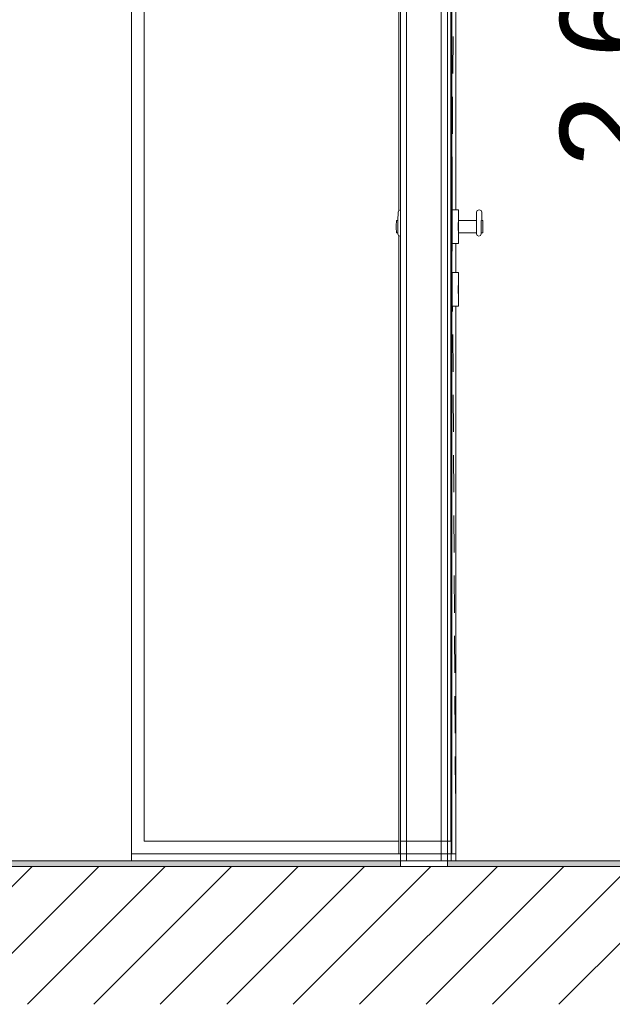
# Model space of a CAD drawing. Header units: millimetres. Extents: x 3311 to 117041, y -19950 to 21829.
# Tile 60 of 68: x 26654 to 27600, y 16590 to 18160. Entities that reach past the tile are written whole.
import ezdxf

# ---------------------------------------------------------------- set-up
doc = ezdxf.new("R2010")
doc.units = ezdxf.units.MM
doc.header["$MEASUREMENT"] = 0
for name, color, linetype in [('01-STR_Dalles.ARCHI', 7, 'Continuous'), ('02-CCO_Montants cloisons démontables.ARCHI', 7, 'Continuous'), ('04-SOE_Cloisons .ARCHI', 7, 'Continuous'), ('04-SOE_Revetement de sol.ARCHI', 7, 'Continuous'), ('05-INF _ COTATIONS.ARCHI', 7, 'Continuous'), ('Portes Archicad', 7, 'Continuous')]:
    doc.layers.add(name, color=color, linetype=linetype)
doc.styles.add('STYLE_GENERE_1', font='arial.ttf')
doc.dimstyles.new('STYLE_GENERE__1', dxfattribs={"dimtxt": 150, "dimasz": 114, "dimexe": 0.18, "dimexo": 400, "dimgap": 0, "dimtad": 1, "dimlfac": 0.001, "dimzin": 0, "dimdsep": 46, "dimtxsty": 'STYLE_GENERE_1', "dimblk": 'ARROWHEAD_2', "dimblk1": 'ARROWHEAD_2', "dimblk2": 'ARROWHEAD_2', "dimcen": 0.09, "dimclrd": 8, "dimclre": 8, "dimclrt": 8, "dimazin": 0, "dimtfac": 1, "dimtdec": 4, "dimtmove": 0, "dimatfit": 3, "dimfxl": 0, "dimtolj": 1, "dimtzin": 0, "dimarcsym": 0})

# ---------------------------------------------------------------- blocks, each defined once
blk = doc.blocks.new('Élément de coupe_106_1')
at = {"layer": '04-SOE_Cloisons .ARCHI', "color": 7, "linetype": 'Continuous', "lineweight": 5}
for p, q in [((27271.7, 18919), (27271.7, 16819)), ((27326.7, 18919), (27326.7, 16819)), ((27261.7, 18910), (27261.7, 16850)), ((27336.7, 18910), (27336.7, 16850)), ((27261.7, 16850), (27261.7, 16830)), ((27336.7, 16850), (27336.7, 16830)), ((27261.7, 16830), (27261.7, 16819)), ((27336.7, 16830), (27336.7, 16819)), ((27342.5, 16819), (27336.7, 16819)), ((27342.5, 16819), (27342.5, 16830))]:
    blk.add_line(p, q, dxfattribs=at)
at = {"layer": '04-SOE_Cloisons .ARCHI', "color": 7, "linetype": 'Continuous', "lineweight": 5, "flags": 128}
blk.add_lwpolyline([(27336.7, 16819), (27326.7, 16819), (27271.7, 16819), (27261.7, 16819)], dxfattribs=at)
blk = doc.blocks.new('Élément de coupe_107_1')
at = {"layer": '04-SOE_Cloisons .ARCHI', "color": 7, "linetype": 'Continuous', "lineweight": 5}
blk.add_line((27350.4, 16819), (30638.9, 16819), dxfattribs=at)
blk = doc.blocks.new('Élément de coupe_111_1')
at = {"layer": '01-STR_Dalles.ARCHI', "linetype": 'Continuous', "lineweight": 0, "true_color": 0x000000}
h = blk.add_hatch(dxfattribs=at)
h.set_pattern_fill('Hachure_simple_0001', color=18, style=0, pattern_type=2)
h.set_pattern_definition([(45, (0, 0), (-53.03301, 53.03301), [])])
h.paths.add_polyline_path([(21410.6, 16810), (21410.6, 16590), (30823.6, 16590), (30823.6, 16810)])
at = {"layer": '01-STR_Dalles.ARCHI', "color": 7, "linetype": 'Continuous', "lineweight": 5}
for p, q in [((27336.7, 16810), (27261.7, 16810)), ((30638.9, 16810), (27336.7, 16810))]:
    blk.add_line(p, q, dxfattribs=at)
at = {"layer": '01-STR_Dalles.ARCHI', "color": 7, "linetype": 'Continuous', "lineweight": 5, "flags": 128}
blk.add_lwpolyline([(27261.7, 16810), (25419.6, 16810), (21670.4, 16810)], dxfattribs=at)
blk = doc.blocks.new('Élément de coupe_143_1')
at = {"layer": 'Portes Archicad', "color": 7, "linetype": 'Continuous', "lineweight": 5}
for p, q in [((27259.2, 17856), (27259.2, 18890)), ((27259.2, 17896.6), (27259.1, 17860)), ((27259.2, 17856), (27259.1, 17860)), ((27259.2, 16830), (27259.2, 17815.9)), ((27261.7, 16830), (27259.2, 16830))]:
    blk.add_line(p, q, dxfattribs=at)
blk = doc.blocks.new('Élément de coupe_231_1')
at = {"layer": '04-SOE_Revetement de sol.ARCHI', "linetype": 'Continuous', "lineweight": 0, "true_color": 0x3f3f3f}
blk.add_hatch(color=250, dxfattribs=at).paths.add_polyline_path([(25419.6, 16810), (27261.7, 16810), (27261.7, 16818.6), (25419.6, 16818.6)])
at = {"layer": '04-SOE_Revetement de sol.ARCHI', "color": 7, "linetype": 'Continuous', "lineweight": 5}
for p, q in [((25419.6, 16818.6), (25419.6, 16810)), ((27261.7, 16818.6), (25419.6, 16818.6)), ((27261.7, 16818.6), (27336.7, 16818.6)), ((27261.7, 16818.6), (27261.7, 16810))]:
    blk.add_line(p, q, dxfattribs=at)
blk = doc.blocks.new('Élément de coupe_233_1')
at = {"layer": '04-SOE_Revetement de sol.ARCHI', "linetype": 'Continuous', "lineweight": 0, "true_color": 0x3f3f3f}
blk.add_hatch(color=250, dxfattribs=at).paths.add_polyline_path([(27336.7, 16810), (30638.9, 16810), (30638.9, 16818.6), (27336.7, 16818.6)])
at = {"layer": '04-SOE_Revetement de sol.ARCHI', "color": 7, "linetype": 'Continuous', "lineweight": 5}
for p, q in [((27336.7, 16818.6), (27336.7, 16810)), ((30638.9, 16818.6), (27336.7, 16818.6))]:
    blk.add_line(p, q, dxfattribs=at)
blk = doc.blocks.new('Élément de coupe_302_1')
at = {"layer": '04-SOE_Cloisons .ARCHI', "color": 7, "linetype": 'Continuous', "lineweight": 5}
for p in [(25633.5, 16830), (26832.6, 16819)]:
    blk.add_line(p, (25633.5, 16819), dxfattribs=at)
blk = doc.blocks.new('Élément de coupe_339_1')
at = {"layer": '02-CCO_Montants cloisons démontables.ARCHI', "color": 7, "linetype": 'Continuous', "lineweight": 5}
for p, q in [((27259.2, 16850), (26852.6, 16850)), ((27259.2, 16830), (26832.6, 16830))]:
    blk.add_line(p, q, dxfattribs=at)
blk = doc.blocks.new('Élément de coupe_355_1')
at = {"layer": '02-CCO_Montants cloisons démontables.ARCHI', "color": 7, "linetype": 'Continuous', "lineweight": 5}
for p, q in [((27336.7, 16850), (27261.7, 16850)), ((27336.7, 16850), (27342.3, 16850)), ((27336.7, 16830), (27261.7, 16830)), ((27336.7, 16830), (27342.5, 16830))]:
    blk.add_line(p, q, dxfattribs=at)
blk = doc.blocks.new('Élément de coupe_368_1')
at = {"layer": '02-CCO_Montants cloisons démontables.ARCHI', "color": 7, "linetype": 'Continuous', "lineweight": 5}
for p, q in [((26832.6, 16830), (26832.6, 18890)), ((26852.6, 16850), (26852.6, 18890))]:
    blk.add_line(p, q, dxfattribs=at)
blk = doc.blocks.new('Élément de coupe_381_1')
at = {"layer": '02-CCO_Montants cloisons démontables.ARCHI', "color": 7, "linetype": 'Continuous', "lineweight": 5}
for p, q in [((27342.5, 16830), (27342.5, 18930)), ((27342.3, 16850), (27342.3, 18910))]:
    blk.add_line(p, q, dxfattribs=at)
blk = doc.blocks.new('Élément de coupe_427_1')
at = {"layer": '04-SOE_Cloisons .ARCHI', "color": 7, "linetype": 'Continuous', "lineweight": 5}
for p, q in [((26832.6, 16819), (26832.6, 16830)), ((27261.7, 16819), (26832.6, 16819))]:
    blk.add_line(p, q, dxfattribs=at)
blk = doc.blocks.new('Élément de coupe_437_1')
at = {"layer": 'Portes Archicad', "color": 7, "linetype": 'Continuous', "lineweight": 5}
for p, q in [((27343.8, 18890), (27343.8, 16830)), ((27344, 18890), (27344, 16830)), ((27350.2, 18902), (27350.2, 17857)), ((27350.4, 17857), (27350.4, 18890)), ((27345.7, 18133.3), (27345.3, 18074.1)), ((27345.1, 18037.2), (27344.8, 17978)), ((27344.5, 17941.1), (27344.4, 17925.1)), ((27344.4, 17925.1), (27344.1, 17866)), ((27257.9, 17853.2), (27257.8, 17839.7)), ((27259, 17855.9), (27257.9, 17853.2)), ((27261.7, 17857), (27259, 17855.9)), ((27344.2, 17838.3), (27344.1, 17866)), ((27344.3, 17857), (27344.2, 17853.4)), ((27344.2, 17853.4), (27344.2, 17843.5)), ((27354.2, 17857), (27344.4, 17857)), ((27354.3, 17857), (27354.2, 17853.4)), ((27354.2, 17853.4), (27354.2, 17843.5)), ((27354.4, 17853.4), (27354.3, 17857)), ((27354.5, 17843.5), (27354.4, 17853.4)), ((27383.4, 17853.2), (27383.3, 17839.7)), ((27383.4, 17853.2), (27384.5, 17855.9)), ((27384.5, 17855.9), (27387.2, 17857)), ((27387.7, 17857), (27387.2, 17857)), ((27387.7, 17857), (27390.4, 17855.9)), ((27390.4, 17855.9), (27391.5, 17853.2)), ((27391.5, 17852.1), (27391.5, 17853.2)), ((27391.5, 17848.9), (27391.5, 17852.1)), ((27255.3, 17838.1), (27255.2, 17833.1)), ((27255.3, 17840), (27255.3, 17838.1)), ((27255.4, 17840), (27257.6, 17840)), ((27257.7, 17840), (27257.6, 17838.1)), ((27257.7, 17838.7), (27257.6, 17837.1)), ((27257.6, 17838.1), (27257.6, 17833.1)), ((27257.7, 17838.7), (27257.7, 17840)), ((27257.8, 17839.7), (27257.8, 17835.7)), ((27257.8, 17835.7), (27257.8, 17830.2)), ((27344.2, 17843.5), (27344.1, 17830)), ((27354.2, 17843.5), (27354.1, 17830)), ((27354.3, 17843), (27354.2, 17837.5)), ((27383.1, 17840), (27354.2, 17840)), ((27354.2, 17837.5), (27354.2, 17830)), ((27354.3, 17845), (27354.3, 17843)), ((27354.4, 17843), (27354.3, 17845)), ((27354.4, 17840), (27354.4, 17843)), ((27354.5, 17840), (27354.5, 17843.5)), ((27383.2, 17840), (27383.1, 17838.1)), ((27383.2, 17838.7), (27383.1, 17837.1)), ((27383.1, 17838.1), (27383.1, 17833.1)), ((27383.2, 17838.7), (27383.2, 17840)), ((27383.3, 17839.7), (27383.2, 17835.7)), ((27383.2, 17835.7), (27383.2, 17830.2)), ((27390.7, 17833.1), (27390.8, 17838.1)), ((27390.8, 17838.1), (27390.8, 17840)), ((27390.8, 17840), (27390.8, 17838.7)), ((27391, 17840), (27390.9, 17838.1)), ((27390.9, 17838.1), (27390.9, 17833.1)), ((27393.2, 17840), (27391.1, 17840)), ((27391.5, 17844.5), (27391.5, 17848.9)), ((27391.5, 17840.1), (27391.5, 17844.5)), ((27391.5, 17840), (27391.5, 17840.1)), ((27393.3, 17838.1), (27393.2, 17833.1)), ((27393.3, 17840), (27393.3, 17838.1)), ((27393.3, 17838.1), (27393.3, 17840)), ((27393.4, 17833.1), (27393.3, 17838.1)), ((27255.2, 17833.1), (27255.2, 17826.9)), ((27255.2, 17826.9), (27255.3, 17821.9)), ((27255.3, 17821.9), (27255.3, 17820)), ((27255.4, 17820), (27257.6, 17820)), ((27257.6, 17833.1), (27257.6, 17826.9)), ((27257.6, 17833.1), (27257.6, 17832.7)), ((27257.6, 17827.3), (27257.6, 17826.9)), ((27257.6, 17826.9), (27257.6, 17821.9)), ((27257.6, 17822.9), (27257.7, 17821.2)), ((27257.6, 17821.9), (27257.7, 17820)), ((27257.7, 17820), (27257.7, 17821.2)), ((27257.8, 17830.2), (27257.8, 17824.6)), ((27257.8, 17824.6), (27257.8, 17820.4)), ((27257.8, 17820.4), (27257.8, 17818.8)), ((27344.1, 17830), (27344.2, 17816.5)), ((27354.1, 17830), (27354.2, 17816.5)), ((27354.2, 17830), (27354.2, 17822.5)), ((27354.2, 17822.5), (27354.3, 17817)), ((27383.1, 17820), (27354.2, 17820)), ((27354.4, 17817), (27354.4, 17820)), ((27354.5, 17816.5), (27354.5, 17820)), ((27383.1, 17833.1), (27383.1, 17832.7)), ((27383.1, 17833.1), (27383.1, 17826.9)), ((27383.1, 17827.3), (27383.1, 17826.9)), ((27383.1, 17826.9), (27383.1, 17821.9)), ((27383.1, 17822.9), (27383.2, 17821.2)), ((27383.1, 17821.9), (27383.2, 17820)), ((27383.2, 17830.2), (27383.2, 17824.6)), ((27383.2, 17824.6), (27383.3, 17820.4)), ((27383.2, 17820), (27383.2, 17821.2)), ((27383.3, 17820.4), (27383.3, 17818.8)), ((27390.7, 17826.9), (27390.7, 17833.1)), ((27390.8, 17821.9), (27390.7, 17826.9)), ((27390.8, 17820), (27390.8, 17821.9)), ((27390.8, 17820), (27390.8, 17821.2)), ((27390.8, 17821.2), (27390.8, 17820)), ((27390.8, 17818.8), (27390.8, 17820)), ((27390.9, 17833.1), (27390.9, 17826.9)), ((27390.9, 17826.9), (27390.9, 17821.9)), ((27390.9, 17821.9), (27391, 17820)), ((27393.2, 17820), (27391.1, 17820)), ((27393.2, 17833.1), (27393.2, 17826.9)), ((27393.2, 17826.9), (27393.3, 17821.9)), ((27393.3, 17821.9), (27393.4, 17826.9)), ((27393.3, 17821.9), (27393.3, 17820)), ((27393.3, 17820), (27393.3, 17821.9)), ((27393.4, 17826.9), (27393.4, 17833.1)), ((27258.9, 17816), (27257.8, 17818.8)), ((27261.6, 17814.9), (27258.9, 17816)), ((27261.7, 17815), (27261.6, 17814.9)), ((27344.2, 17816.5), (27344.2, 17806.6)), ((27344.2, 17806.6), (27344.3, 17803)), ((27354.2, 17816.5), (27354.2, 17806.6)), ((27354.2, 17806.6), (27354.3, 17803)), ((27354.3, 17817), (27354.3, 17815)), ((27354.3, 17815), (27354.4, 17817)), ((27354.3, 17803), (27354.4, 17806.6)), ((27354.4, 17806.6), (27354.5, 17816.5)), ((27383.3, 17818.8), (27384.4, 17816)), ((27384.4, 17816), (27387, 17814.9)), ((27387, 17814.9), (27389.7, 17816)), ((27389.7, 17816), (27390.8, 17818.8)), ((27354.2, 17803), (27344.4, 17803)), ((27344.5, 17790.9), (27344.5, 17803)), ((27350.2, 17803), (27350.2, 17757)), ((27350.4, 17757), (27350.4, 17803)), ((27344.3, 17757), (27344.2, 17753.4)), ((27354.2, 17757), (27344.4, 17757)), ((27354.3, 17757), (27354.2, 17753.4)), ((27354.4, 17753.4), (27354.3, 17757)), ((27344.2, 17743.5), (27344.1, 17730)), ((27344.2, 17753.4), (27344.2, 17743.5)), ((27354.2, 17743.5), (27354.1, 17730)), ((27354.2, 17753.4), (27354.2, 17743.5)), ((27354.3, 17745.1), (27354.3, 17747.4)), ((27354.3, 17747.4), (27354.3, 17745.1)), ((27354.4, 17741.6), (27354.3, 17745.1)), ((27354.3, 17745.1), (27354.3, 17741.6)), ((27354.3, 17741.6), (27354.3, 17739.7)), ((27354.5, 17743.5), (27354.4, 17753.4)), ((27354.4, 17739.7), (27354.4, 17741.6)), ((27354.5, 17730), (27354.5, 17743.5)), ((27344.1, 17730), (27344.2, 17716.5)), ((27354.1, 17730), (27354.2, 17716.5)), ((27354.3, 17739.7), (27354.3, 17734.4)), ((27354.3, 17732.9), (27354.3, 17734.4)), ((27354.3, 17734.4), (27354.3, 17732.9)), ((27354.3, 17732.9), (27354.3, 17730)), ((27354.3, 17732.9), (27354.3, 17730)), ((27354.3, 17730), (27354.3, 17727.1)), ((27354.3, 17730), (27354.3, 17727.1)), ((27354.3, 17727.1), (27354.3, 17721.3)), ((27354.3, 17727.1), (27354.3, 17721.3)), ((27354.5, 17716.5), (27354.5, 17730)), ((27344.2, 17716.5), (27344.2, 17706.6)), ((27354.2, 17716.5), (27354.2, 17706.6)), ((27354.3, 17721.3), (27354.3, 17717.5)), ((27354.3, 17721.3), (27354.3, 17717.5)), ((27354.3, 17714), (27354.3, 17717.5)), ((27354.3, 17717.5), (27354.3, 17714)), ((27354.3, 17712.5), (27354.3, 17714)), ((27354.3, 17714), (27354.3, 17712.5)), ((27354.4, 17706.6), (27354.5, 17716.5)), ((27344.2, 17706.6), (27344.3, 17703)), ((27354.2, 17703), (27344.4, 17703)), ((27345.1, 17694.8), (27345.1, 17703)), ((27350.2, 17703), (27350.2, 16830)), ((27350.4, 16830), (27350.4, 17703)), ((27354.2, 17706.6), (27354.3, 17703)), ((27354.3, 17703), (27354.4, 17706.6)), ((27345.7, 17598.7), (27345.3, 17657.9)), ((27346.3, 17502.6), (27345.9, 17561.8)), ((27346.8, 17406.5), (27346.5, 17465.7)), ((27347.4, 17310.5), (27347.1, 17369.6)), ((27348, 17214.4), (27347.7, 17273.5)), ((27348.6, 17118.3), (27348.2, 17177.4)), ((27349.2, 17022.2), (27348.8, 17081.3)), ((27349.7, 16926.1), (27349.4, 16985.2)), ((27350.3, 16830), (27350, 16889.1)), ((27343.8, 16830), (27344, 16830)), ((27350.2, 16830), (27344, 16830)), ((27350.2, 16830), (27350.4, 16830))]:
    blk.add_line(p, q, dxfattribs=at)
blk = doc.blocks.new('Élément de coupe_438_1')
at = {"layer": '04-SOE_Cloisons .ARCHI', "color": 7, "linetype": 'Continuous', "lineweight": 5}
for p, q in [((27342.5, 16819), (27342.5, 18919)), ((27350.4, 16819), (27342.5, 16819)), ((27350.4, 16819), (27350.4, 16830))]:
    blk.add_line(p, q, dxfattribs=at)
blk = doc.blocks.new('*D608')
at = {"layer": '05-INF _ COTATIONS.ARCHI', "color": 8, "linetype": 'Continuous', "lineweight": 5}
for p, q in [((30186.1, 19710), (30186.1, 19783.4)), ((30261.1, 19666.7), (30111.1, 19753.3)), ((30298.6, 19710), (29786.1, 19710)), ((30186.1, 16818.6), (30186.1, 19710)), ((30111.1, 16861.9), (30261.1, 16775.3)), ((30298.6, 16818.6), (29786.1, 16818.6)), ((30186.1, 16745.2), (30186.1, 16818.6))]:
    blk.add_line(p, q, dxfattribs=at)
at = {"layer": '05-INF _ COTATIONS.ARCHI', "color": 8, "lineweight": 5, "insert": (30156.1, 18064.1), "char_height": 150, "attachment_point": 7, "rotation": 90, "style": 'STYLE_GENERE_1'}
blk.add_mtext('\\A1;{\\pql;\\fArial|b0|i0|c0|p0;\\W1.000000;2,89}', dxfattribs=at)
blk = doc.blocks.new('ARROWHEAD_2')
at = {"color": 0, "linetype": 'Continuous', "lineweight": 0}
for p, q in [((-0.378, -0.655), (0.378, 0.655)), ((0, 0), (-1, 0))]:
    blk.add_line(p, q, dxfattribs=at)
blk = doc.blocks.new('*D609')
at = {"layer": '05-INF _ COTATIONS.ARCHI', "color": 8, "linetype": 'Continuous', "lineweight": 5}
for p, q in [((27724.5, 19430), (27724.5, 19503.3)), ((27799.5, 19386.7), (27649.5, 19473.3)), ((28124.5, 19430), (27612, 19430)), ((27724.5, 16819), (27724.5, 19430)), ((27649.5, 16862.3), (27799.5, 16775.7)), ((28124.5, 16819), (27612, 16819)), ((27724.5, 16745.7), (27724.5, 16819))]:
    blk.add_line(p, q, dxfattribs=at)
at = {"layer": '05-INF _ COTATIONS.ARCHI', "color": 8, "lineweight": 5, "insert": (27694.5, 17924.3), "char_height": 150, "attachment_point": 7, "rotation": 90, "style": 'STYLE_GENERE_1'}
blk.add_mtext('\\A1;{\\pql;\\fArial|b0|i0|c0|p0;\\W1.000000;2,61}', dxfattribs=at)
blk = doc.blocks.new('*D610')
at = {"layer": '05-INF _ COTATIONS.ARCHI', "color": 8, "linetype": 'Continuous', "lineweight": 5}
for p, q in [((25819.9, 19280), (25819.9, 19353.3)), ((25894.9, 19236.7), (25744.9, 19323.3)), ((26219.9, 19280), (25707.4, 19280)), ((25819.9, 16818.6), (25819.9, 19280)), ((25744.9, 16861.9), (25894.9, 16775.3)), ((26219.9, 16818.6), (25707.4, 16818.6)), ((25819.9, 16745.3), (25819.9, 16818.6))]:
    blk.add_line(p, q, dxfattribs=at)
at = {"layer": '05-INF _ COTATIONS.ARCHI', "color": 8, "lineweight": 5, "insert": (25789.9, 17849.1), "char_height": 150, "attachment_point": 7, "rotation": 90, "style": 'STYLE_GENERE_1'}
blk.add_mtext('\\A1;{\\pql;\\fArial|b0|i0|c0|p0;\\W1.000000;2,46}', dxfattribs=at)
blk = doc.blocks.new('*D617')
at = {"layer": '05-INF _ COTATIONS.ARCHI', "color": 8, "linetype": 'Continuous', "lineweight": 5}
for p, q in [((22758.6, 19430), (22758.6, 19503.3)), ((22833.6, 19386.7), (22683.6, 19473.3)), ((22871.1, 19430), (22358.6, 19430)), ((22758.6, 16830), (22758.6, 19430)), ((22683.6, 16873.3), (22833.6, 16786.7)), ((23158.6, 16830), (22646.1, 16830)), ((22758.6, 16756.7), (22758.6, 16830))]:
    blk.add_line(p, q, dxfattribs=at)
at = {"layer": '05-INF _ COTATIONS.ARCHI', "color": 8, "lineweight": 5, "insert": (22728.6, 17929.8), "char_height": 150, "attachment_point": 7, "rotation": 90, "style": 'STYLE_GENERE_1'}
blk.add_mtext('\\A1;{\\pql;\\fArial|b0|i0|c0|p0;\\W1.000000;2,60}', dxfattribs=at)

msp = doc.modelspace()

# ---------------------------------------------------------------- block references
at = {"layer": '01-STR_Dalles.ARCHI', "lineweight": 0}
msp.add_blockref('Élément de coupe_111_1', (0, 0), dxfattribs=at)
at = {"layer": '02-CCO_Montants cloisons démontables.ARCHI', "lineweight": 0}
for name in ['Élément de coupe_381_1', 'Élément de coupe_368_1', 'Élément de coupe_339_1', 'Élément de coupe_355_1']:
    msp.add_blockref(name, (0, 0), dxfattribs=at)
at = {"layer": '04-SOE_Cloisons .ARCHI', "lineweight": 0}
for name in ['Élément de coupe_107_1', 'Élément de coupe_106_1', 'Élément de coupe_438_1', 'Élément de coupe_302_1', 'Élément de coupe_427_1']:
    msp.add_blockref(name, (0, 0), dxfattribs=at)
at = {"layer": '04-SOE_Revetement de sol.ARCHI', "lineweight": 0}
for name in ['Élément de coupe_231_1', 'Élément de coupe_233_1']:
    msp.add_blockref(name, (0, 0), dxfattribs=at)
at = {"layer": 'Portes Archicad', "lineweight": 0}
for name in ['Élément de coupe_143_1', 'Élément de coupe_437_1']:
    msp.add_blockref(name, (0, 0), dxfattribs=at)

# ---------------------------------------------------------------- dimensions: what is measured, and where the dimension line sits
at = {"layer": '05-INF _ COTATIONS.ARCHI', "color": 8, "linetype": 'Continuous', "lineweight": 5}
for base, p1, p2, picture, middle in [((30186.072, 19710), (30185.898, 16818.6), (26343.091, 19710), '*D608', (30081.072, 18258.297)), ((22758.609, 19430), (30642.946, 16830), (21676.586, 19430), '*D617', (22653.609, 18123.997)), ((27724.518, 19430), (27725.221, 16819), (29519.463, 19430), '*D609', (27619.518, 18118.497)), ((25819.913, 19280), (26378.178, 16818.6), (27122.92, 19280), '*D610', (25714.913, 18043.297))]:
    dim = msp.add_linear_dim(base=base, p1=p1, p2=p2, angle=90, dimstyle='STYLE_GENERE__1', dxfattribs=at)
    dim.commit()
    dim.dimension.update_dxf_attribs({"geometry": picture, "text_midpoint": middle, "dimtype": 160, "text_rotation": 90})

doc.saveas('drawing.dxf')
